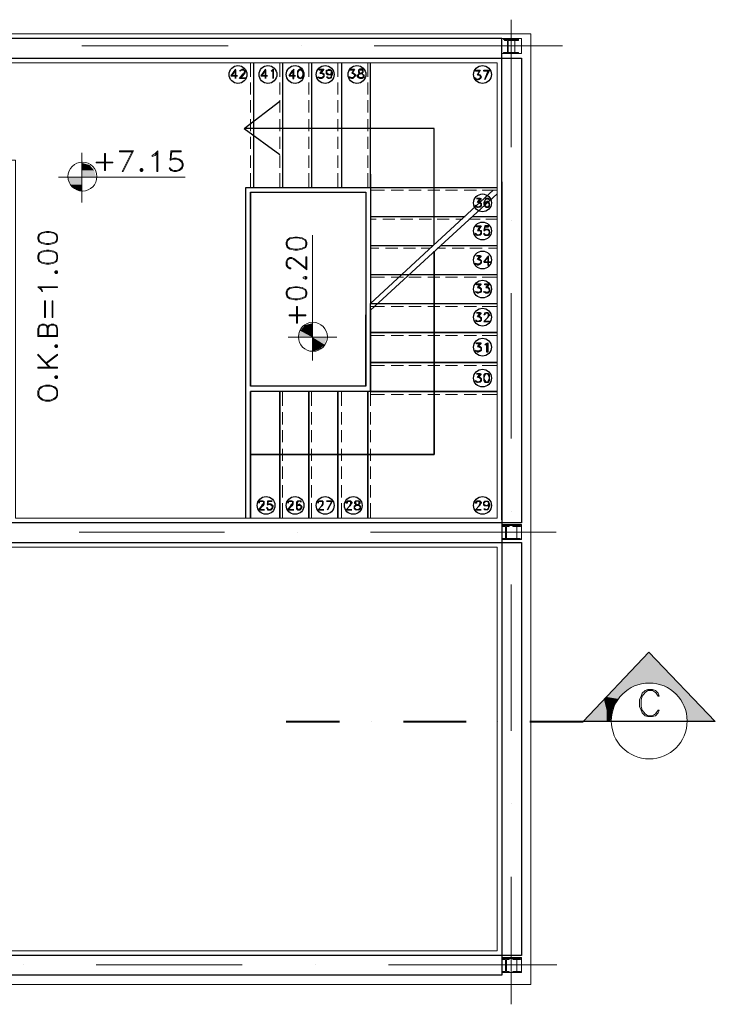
# Model space of a CAD drawing. Header units: metres. Extents: x 5.7 to 89.8, y 4 to 63.5.
# Tile 5 of 16: x 25.8 to 32.9, y 46.9 to 57.1. Entities that reach past the tile are written whole.
import ezdxf

# ---------------------------------------------------------------- set-up
doc = ezdxf.new("R2010")
doc.units = ezdxf.units.M
doc.header["$MEASUREMENT"] = 0
for name, color, linetype in [('PDF6_ax', 7, 'Continuous'), ('PDF6_column', 7, 'Continuous'), ('PDF6_furn', 7, 'Continuous'), ('PDF6_khatchin', 7, 'Continuous'), ('PDF6_Layer5', 7, 'Continuous'), ('PDF6_SECTION', 7, 'Continuous'), ('PDF6_STAIRS', 7, 'Continuous'), ('PDF6_Text Info.', 7, 'Continuous'), ('PDF6_textt', 7, 'Continuous'), ('PDF6_wall', 7, 'Continuous')]:
    doc.layers.add(name, color=color, linetype=linetype)

msp = doc.modelspace()

# ---------------------------------------------------------------- linework, layer by layer
at = {"layer": 'PDF6_ax', "lineweight": 9}
for points in [[(30.813, 57.071), (30.813, 55.761)], [(26.402, 56.802), (27.905, 56.802)], [(28.656, 56.802), (28.656, 56.802)], [(29.407, 56.802), (31.343, 56.802)], [(30.813, 55.01), (30.813, 55.01)], [(30.813, 54.259), (30.813, 52.766)], [(30.813, 52.015), (30.813, 52.015)], [(26.373, 51.803), (27.866, 51.803)], [(28.618, 51.803), (28.618, 51.803)], [(29.369, 51.803), (31.276, 51.803)], [(30.813, 51.264), (30.813, 49.761)], [(30.813, 49.01), (30.813, 49.01)], [(30.813, 48.259), (30.813, 46.949)], [(25.805, 47.353), (25.805, 47.353)], [(26.547, 47.353), (28.049, 47.353)], [(28.8, 47.353), (28.8, 47.353)], [(29.552, 47.353), (31.285, 47.353)]]:
    msp.add_lwpolyline(points, dxfattribs=at)
at = {"layer": 'PDF6_column', "lineweight": 18}
for points in [[(30.717, 56.879), (30.919, 56.879), (30.919, 56.725), (30.717, 56.725)], [(30.89, 56.869), (30.736, 56.869), (30.736, 56.879), (30.89, 56.879)], [(30.775, 56.734), (30.746, 56.734), (30.813, 56.734), (30.785, 56.734), (30.785, 56.859), (30.813, 56.859), (30.813, 56.869), (30.746, 56.869), (30.746, 56.859), (30.775, 56.859)], [(30.852, 56.734), (30.813, 56.734), (30.89, 56.734), (30.852, 56.734), (30.852, 56.859), (30.89, 56.859), (30.89, 56.869), (30.813, 56.869), (30.813, 56.859), (30.852, 56.859)], [(30.89, 56.725), (30.736, 56.725), (30.736, 56.734), (30.89, 56.734)], [(30.717, 51.88), (30.919, 51.88), (30.919, 51.726), (30.717, 51.726)], [(30.717, 51.88), (30.919, 51.88), (30.919, 51.726), (30.717, 51.726)], [(30.717, 51.88), (30.919, 51.88), (30.919, 51.726), (30.717, 51.726)], [(30.756, 51.736), (30.727, 51.736), (30.794, 51.736), (30.765, 51.736), (30.765, 51.861), (30.794, 51.861), (30.794, 51.87), (30.727, 51.87), (30.727, 51.861), (30.756, 51.861)], [(30.756, 51.736), (30.727, 51.736), (30.794, 51.736), (30.765, 51.736), (30.765, 51.861), (30.794, 51.861), (30.794, 51.87), (30.727, 51.87), (30.727, 51.861), (30.756, 51.861)], [(30.756, 51.736), (30.727, 51.736), (30.794, 51.736), (30.765, 51.736), (30.765, 51.861), (30.794, 51.861), (30.794, 51.87), (30.727, 51.87), (30.727, 51.861), (30.756, 51.861)], [(30.871, 51.736), (30.833, 51.736), (30.91, 51.736), (30.871, 51.736), (30.871, 51.861), (30.91, 51.861), (30.91, 51.87), (30.833, 51.87), (30.833, 51.861), (30.871, 51.861)], [(30.871, 51.736), (30.833, 51.736), (30.91, 51.736), (30.871, 51.736), (30.871, 51.861), (30.91, 51.861), (30.91, 51.87), (30.833, 51.87), (30.833, 51.861), (30.871, 51.861)], [(30.871, 51.736), (30.833, 51.736), (30.91, 51.736), (30.871, 51.736), (30.871, 51.861), (30.91, 51.861), (30.91, 51.87), (30.833, 51.87), (30.833, 51.861), (30.871, 51.861)], [(30.871, 51.726), (30.756, 51.726), (30.756, 51.736), (30.871, 51.736)], [(30.871, 51.726), (30.756, 51.726), (30.756, 51.736), (30.871, 51.736)], [(30.871, 51.726), (30.756, 51.726), (30.756, 51.736), (30.871, 51.736)], [(30.717, 47.43), (30.919, 47.43), (30.919, 47.276), (30.717, 47.276)], [(30.756, 47.286), (30.727, 47.286), (30.727, 47.276), (30.794, 47.276), (30.794, 47.286), (30.765, 47.286), (30.765, 47.411), (30.794, 47.411), (30.794, 47.421), (30.727, 47.421), (30.727, 47.411), (30.756, 47.411)], [(30.871, 47.286), (30.833, 47.286), (30.833, 47.276), (30.91, 47.276), (30.91, 47.286), (30.871, 47.286), (30.871, 47.411), (30.91, 47.411), (30.91, 47.421), (30.833, 47.421), (30.833, 47.411), (30.871, 47.411)]]:
    msp.add_lwpolyline(points, close=True, dxfattribs=at)
for points in [[(30.871, 51.87), (30.756, 51.87), (30.871, 51.87)], [(30.871, 51.87), (30.756, 51.87), (30.871, 51.87)], [(30.871, 51.87), (30.756, 51.87), (30.871, 51.87)], [(30.871, 47.421), (30.756, 47.421), (30.871, 47.421)], [(30.871, 47.276), (30.756, 47.276), (30.871, 47.276)]]:
    msp.add_lwpolyline(points, dxfattribs=at)
at = {"layer": 'PDF6_furn', "lineweight": 18}
for points in [[(28.666, 56.676), (28.666, 56.676)], [(28.666, 56.551), (28.666, 56.551)]]:
    msp.add_lwpolyline(points, dxfattribs=at)
at = {"layer": 'PDF6_khatchin', "lineweight": 18}
for points in [[(28.136, 56.628), (28.136, 56.484)], [(28.435, 56.628), (28.435, 56.484)], [(28.733, 56.628), (28.733, 56.484)], [(29.032, 56.628), (29.032, 56.484)], [(29.34, 56.628), (29.34, 56.484)], [(28.136, 56.426), (28.136, 56.301)], [(28.435, 56.426), (28.435, 56.301)], [(28.733, 56.426), (28.733, 56.301)], [(29.032, 56.426), (29.032, 56.301)], [(29.34, 56.426), (29.34, 56.301)], [(28.136, 56.243), (28.136, 56.118)], [(28.435, 56.243), (28.435, 56.118)], [(28.733, 56.243), (28.733, 56.118)], [(29.032, 56.243), (29.032, 56.118)], [(29.34, 56.243), (29.34, 56.118)], [(28.136, 56.05), (28.136, 55.925)], [(28.435, 56.05), (28.435, 55.925)], [(28.733, 56.05), (28.733, 55.925)], [(29.032, 56.05), (29.032, 55.925)], [(29.34, 56.05), (29.34, 55.925)], [(28.136, 55.867), (28.136, 55.742)], [(28.435, 55.867), (28.435, 55.742)], [(28.733, 55.867), (28.733, 55.742)], [(29.032, 55.867), (29.032, 55.742)], [(29.34, 55.867), (29.34, 55.742)], [(28.136, 55.675), (28.136, 55.55)], [(28.435, 55.675), (28.435, 55.55)], [(28.733, 55.675), (28.733, 55.55)], [(29.032, 55.675), (29.032, 55.55)], [(29.34, 55.675), (29.34, 55.55)], [(28.136, 55.492), (28.136, 55.347)], [(28.435, 55.492), (28.435, 55.347)], [(28.733, 55.492), (28.733, 55.347)], [(29.032, 55.492), (29.032, 55.347)], [(29.34, 55.492), (29.34, 55.347)], [(29.369, 55.318), (29.513, 55.318)], [(29.581, 55.318), (29.706, 55.318)], [(29.764, 55.318), (29.889, 55.318)], [(29.956, 55.318), (30.081, 55.318)], [(30.139, 55.318), (30.264, 55.318)], [(30.332, 55.318), (30.457, 55.318)], [(30.515, 55.318), (30.669, 55.318)], [(29.369, 55.02), (29.427, 55.02)], [(29.494, 55.02), (29.619, 55.02)], [(29.677, 55.02), (29.802, 55.02)], [(29.87, 55.02), (29.995, 55.02)], [(30.053, 55.02), (30.178, 55.02)], [(30.245, 55.02), (30.313, 55.02)], [(30.38, 55.02), (30.496, 55.02)], [(30.553, 55.02), (30.669, 55.02)], [(29.369, 54.721), (29.455, 54.721)], [(29.523, 54.721), (29.648, 54.721)], [(29.706, 54.721), (29.831, 54.721)], [(29.889, 54.721), (29.985, 54.721)], [(30.053, 54.721), (30.139, 54.721)], [(30.207, 54.721), (30.332, 54.721)], [(30.39, 54.721), (30.515, 54.721)], [(30.582, 54.721), (30.669, 54.721)], [(29.369, 54.423), (29.513, 54.423)], [(29.581, 54.423), (29.706, 54.423)], [(29.764, 54.423), (29.889, 54.423)], [(29.956, 54.423), (30.081, 54.423)], [(30.139, 54.423), (30.264, 54.423)], [(30.332, 54.423), (30.457, 54.423)], [(30.515, 54.423), (30.669, 54.423)], [(29.369, 54.124), (29.513, 54.124)], [(29.581, 54.124), (29.706, 54.124)], [(29.764, 54.124), (29.889, 54.124)], [(29.956, 54.124), (30.081, 54.124)], [(30.139, 54.124), (30.264, 54.124)], [(30.332, 54.124), (30.457, 54.124)], [(30.515, 54.124), (30.669, 54.124)]]:
    msp.add_lwpolyline(points, dxfattribs=at)
for points in [[(29.513, 53.826), (29.369, 53.826)], [(29.706, 53.826), (29.581, 53.826)], [(29.889, 53.826), (29.764, 53.826)], [(30.081, 53.826), (29.956, 53.826)], [(30.264, 53.826), (30.139, 53.826)], [(30.457, 53.826), (30.332, 53.826)], [(30.669, 53.826), (30.515, 53.826)], [(29.513, 53.517), (29.369, 53.517)], [(29.706, 53.517), (29.581, 53.517)], [(29.889, 53.517), (29.764, 53.517)], [(30.081, 53.517), (29.956, 53.517)], [(30.264, 53.517), (30.139, 53.517)], [(30.457, 53.517), (30.332, 53.517)], [(30.669, 53.517), (30.515, 53.517)], [(28.463, 53.103), (28.463, 53.248)], [(28.762, 53.103), (28.762, 53.248)], [(29.07, 53.103), (29.07, 53.248)], [(29.369, 53.103), (29.369, 53.248)], [(29.513, 53.219), (29.369, 53.219)], [(29.706, 53.219), (29.581, 53.219)], [(29.889, 53.219), (29.764, 53.219)], [(30.081, 53.219), (29.956, 53.219)], [(30.264, 53.219), (30.139, 53.219)], [(30.457, 53.219), (30.332, 53.219)], [(30.669, 53.219), (30.515, 53.219)], [(28.463, 52.911), (28.463, 53.036)], [(28.762, 52.911), (28.762, 53.036)], [(29.07, 52.911), (29.07, 53.036)], [(29.369, 52.911), (29.369, 53.036)], [(28.463, 52.728), (28.463, 52.853)], [(28.762, 52.728), (28.762, 52.853)], [(29.07, 52.728), (29.07, 52.853)], [(29.369, 52.728), (29.369, 52.853)], [(28.463, 52.535), (28.463, 52.66)], [(28.762, 52.535), (28.762, 52.66)], [(29.07, 52.535), (29.07, 52.66)], [(29.369, 52.535), (29.369, 52.66)], [(28.463, 52.352), (28.463, 52.477)], [(28.762, 52.352), (28.762, 52.477)], [(29.07, 52.352), (29.07, 52.477)], [(29.369, 52.352), (29.369, 52.477)], [(28.463, 52.159), (28.463, 52.285)], [(28.762, 52.159), (28.762, 52.285)], [(29.07, 52.159), (29.07, 52.285)], [(29.369, 52.159), (29.369, 52.285)], [(28.463, 51.947), (28.463, 52.102)], [(28.762, 51.947), (28.762, 52.102)], [(29.07, 51.947), (29.07, 52.102)], [(29.369, 51.947), (29.369, 52.102)]]:
    msp.add_lwpolyline(points, close=True, dxfattribs=at)
at = {"layer": 'PDF6_Layer5', "lineweight": 13}
for points in [[(18.216, 47.151), (18.216, 56.927), (31.016, 56.927), (31.016, 47.151)], [(30.669, 51.947), (30.669, 56.628), (18.514, 56.628), (18.514, 47.498), (30.669, 47.498), (30.669, 51.649), (25.372, 51.649), (25.372, 55.627), (25.719, 55.627), (25.719, 51.947)]]:
    msp.add_lwpolyline(points, close=True, dxfattribs=at)
at = {"layer": 'PDF6_SECTION', "lineweight": 18}
msp.add_lwpolyline([(31.555, 49.858), (32.229, 50.57)], dxfattribs=at)
at = {"layer": 'PDF6_SECTION', "lineweight": 30}
msp.add_lwpolyline([(31.555, 49.858), (32.229, 50.57), (32.913, 49.858)], close=True, dxfattribs=at)
at = {"layer": 'PDF6_SECTION', "lineweight": 18}
msp.add_lwpolyline([(32.624, 49.862, 0.999952), (31.844, 49.862, 1)], format="xyb", close=True, dxfattribs=at)
msp.add_lwpolyline([(32.335, 49.973), (32.326, 49.973), (32.306, 49.944), (32.297, 49.935), (32.268, 49.915), (32.22, 49.915), (32.191, 49.935), (32.162, 49.973), (32.152, 50.012), (32.152, 50.079), (32.162, 50.118), (32.191, 50.156), (32.22, 50.175), (32.268, 50.175), (32.297, 50.156), (32.306, 50.146), (32.326, 50.118), (32.335, 50.118), (32.326, 50.146), (32.297, 50.175), (32.268, 50.185), (32.22, 50.185), (32.191, 50.175), (32.162, 50.146), (32.152, 50.118), (32.133, 50.079), (32.133, 50.012), (32.152, 49.973), (32.162, 49.944), (32.191, 49.915), (32.22, 49.906), (32.268, 49.906), (32.297, 49.915), (32.326, 49.944)], close=True, dxfattribs=at)
at = {"layer": 'PDF6_SECTION', "lineweight": 40}
for points in [[(28.502, 49.858), (29.051, 49.858)], [(29.378, 49.858), (29.378, 49.858)], [(29.706, 49.858), (30.351, 49.858)], [(30.679, 49.858), (30.679, 49.858)], [(31.006, 49.858), (31.555, 49.858)]]:
    msp.add_lwpolyline(points, dxfattribs=at)
at = {"layer": 'PDF6_SECTION', "transparency": 33554559}
for points in [[(32.229, 50.57), (31.921, 50.252), (32.537, 50.252)], [(31.854, 50.175), (31.998, 50.175), (31.902, 50.233)], [(31.902, 50.233), (32.104, 50.233), (31.921, 50.252)], [(31.998, 50.175), (31.902, 50.233), (32.104, 50.233)], [(32.104, 50.233), (31.921, 50.252), (32.229, 50.252)], [(32.354, 50.233), (32.557, 50.233), (32.229, 50.252)], [(32.557, 50.233), (32.229, 50.252), (32.537, 50.252)], [(32.46, 50.175), (32.605, 50.175), (32.354, 50.233)], [(32.605, 50.175), (32.354, 50.233), (32.557, 50.233)], [(31.796, 50.108), (31.767, 50.089), (31.796, 50.089)], [(31.796, 50.108), (31.94, 50.108), (31.854, 50.175)], [(31.796, 50.089), (31.911, 50.089), (31.796, 50.108)], [(31.911, 50.089), (31.796, 50.108), (31.94, 50.108)], [(31.94, 50.108), (31.854, 50.175), (31.998, 50.175)], [(32.547, 50.089), (32.692, 50.089), (32.46, 50.175)], [(32.692, 50.089), (32.46, 50.175), (32.605, 50.175)], [(31.661, 49.973), (31.796, 49.973), (31.767, 50.089)], [(31.796, 49.973), (31.767, 50.089), (31.796, 50.089)], [(31.796, 49.973), (31.854, 49.973), (31.796, 50.089)], [(31.854, 49.973), (31.796, 50.089), (31.911, 50.089)], [(32.605, 49.973), (32.797, 49.973), (32.547, 50.089)], [(32.797, 49.973), (32.547, 50.089), (32.692, 50.089)], [(31.555, 49.858), (31.796, 49.858), (31.661, 49.973)], [(31.796, 49.858), (31.661, 49.973), (31.796, 49.973)], [(31.796, 49.858), (31.834, 49.858), (31.796, 49.973)], [(31.834, 49.858), (31.796, 49.973), (31.854, 49.973)], [(32.624, 49.858), (32.913, 49.858), (32.605, 49.973)], [(32.913, 49.858), (32.605, 49.973), (32.797, 49.973)]]:
    msp.add_solid(points, dxfattribs=at)
at = {"layer": 'PDF6_STAIRS', "lineweight": 25}
for points in [[(28.088, 51.947), (28.088, 55.347), (29.369, 55.347), (29.369, 56.628)], [(28.165, 56.628), (28.165, 55.347)], [(28.463, 56.628), (28.463, 55.347)], [(28.762, 56.628), (28.762, 55.347)], [(29.07, 56.628), (29.07, 55.347)], [(28.03, 56.474), (28.088, 56.474), (28.088, 56.465), (28.02, 56.465), (28.059, 56.513), (28.069, 56.522), (28.078, 56.532), (28.078, 56.542), (28.069, 56.551), (28.059, 56.551), (28.049, 56.551), (28.04, 56.551), (28.03, 56.542), (28.03, 56.551), (28.04, 56.551), (28.049, 56.561), (28.059, 56.561), (28.069, 56.551), (28.078, 56.551), (28.078, 56.542), (28.078, 56.532), (28.078, 56.522), (28.069, 56.513), (28.03, 56.465)], [(28.637, 56.551), (28.627, 56.542), (28.618, 56.522), (28.618, 56.503), (28.627, 56.484), (28.637, 56.474)], [(28.666, 56.551), (28.646, 56.551), (28.627, 56.551)], [(28.656, 56.474), (28.666, 56.484), (28.675, 56.503), (28.675, 56.522), (28.666, 56.542), (28.656, 56.551)], [(28.878, 56.551), (28.839, 56.551), (28.839, 56.561), (28.887, 56.561), (28.858, 56.522), (28.868, 56.522), (28.878, 56.522), (28.887, 56.513), (28.887, 56.503), (28.887, 56.493), (28.887, 56.484), (28.878, 56.474), (28.868, 56.465), (28.849, 56.465), (28.839, 56.474), (28.829, 56.474), (28.829, 56.484)], [(28.887, 56.493), (28.878, 56.474), (28.868, 56.474), (28.849, 56.474), (28.839, 56.474), (28.829, 56.484), (28.849, 56.474)], [(28.878, 56.561), (28.849, 56.522), (28.868, 56.522), (28.878, 56.513), (28.887, 56.503)], [(28.868, 56.522), (28.878, 56.513), (28.887, 56.503), (28.887, 56.493), (28.878, 56.484), (28.868, 56.474)], [(28.964, 56.513), (28.964, 56.503), (28.945, 56.503), (28.926, 56.503), (28.916, 56.513), (28.916, 56.532), (28.916, 56.551), (28.926, 56.551), (28.945, 56.561), (28.964, 56.551), (28.974, 56.532), (28.974, 56.503), (28.964, 56.484), (28.964, 56.474), (28.945, 56.465), (28.935, 56.465), (28.926, 56.474), (28.916, 56.484), (28.926, 56.484), (28.926, 56.474), (28.935, 56.474), (28.945, 56.474), (28.964, 56.474)], [(28.935, 56.503), (28.926, 56.513), (28.916, 56.532), (28.926, 56.551), (28.935, 56.551)], [(28.916, 56.542), (28.926, 56.551), (28.945, 56.551), (28.964, 56.551), (28.964, 56.542)], [(28.964, 56.522), (28.964, 56.513), (28.945, 56.503), (28.926, 56.513), (28.916, 56.522)], [(28.955, 56.551), (28.964, 56.551), (28.964, 56.532), (28.964, 56.503), (28.964, 56.484), (28.955, 56.474)], [(28.964, 56.532), (28.964, 56.513), (28.955, 56.503)], [(29.205, 56.561), (29.176, 56.522), (29.186, 56.522), (29.195, 56.522), (29.205, 56.513), (29.215, 56.503), (29.215, 56.493), (29.205, 56.484), (29.195, 56.474), (29.186, 56.465), (29.176, 56.465), (29.157, 56.474), (29.147, 56.484), (29.157, 56.484)], [(29.205, 56.551), (29.157, 56.551), (29.157, 56.561), (29.205, 56.561), (29.176, 56.522), (29.186, 56.522), (29.195, 56.513), (29.205, 56.503)], [(29.205, 56.493), (29.195, 56.474), (29.186, 56.474), (29.176, 56.474), (29.157, 56.474), (29.157, 56.484), (29.166, 56.474)], [(29.186, 56.522), (29.205, 56.513), (29.205, 56.503), (29.205, 56.493), (29.205, 56.484), (29.186, 56.474)], [(29.253, 56.551), (29.244, 56.551), (29.244, 56.542), (29.253, 56.532), (29.263, 56.522), (29.282, 56.522), (29.282, 56.513), (29.292, 56.503), (29.301, 56.503), (29.301, 56.484), (29.292, 56.474), (29.282, 56.465), (29.263, 56.465), (29.244, 56.474), (29.234, 56.484), (29.234, 56.503), (29.244, 56.503), (29.253, 56.513), (29.263, 56.522), (29.282, 56.522), (29.282, 56.532), (29.292, 56.542), (29.292, 56.551), (29.282, 56.551), (29.292, 56.551)], [(29.282, 56.551), (29.263, 56.551), (29.244, 56.551)], [(29.244, 56.484), (29.253, 56.474)], [(29.282, 56.474), (29.292, 56.484)], [(30.467, 56.513), (30.476, 56.513), (30.486, 56.503), (30.496, 56.503), (30.505, 56.484), (30.496, 56.465), (30.486, 56.455), (30.476, 56.455), (30.467, 56.455), (30.447, 56.455), (30.447, 56.465), (30.438, 56.474), (30.447, 56.474), (30.447, 56.465), (30.467, 56.455), (30.476, 56.455), (30.486, 56.465), (30.496, 56.474)], [(30.496, 56.542), (30.447, 56.542), (30.447, 56.551), (30.496, 56.551), (30.467, 56.503), (30.496, 56.551)], [(30.467, 56.503), (30.476, 56.503), (30.486, 56.503), (30.496, 56.493)], [(30.486, 56.503), (30.496, 56.503), (30.496, 56.484), (30.496, 56.465), (30.486, 56.455)], [(30.582, 56.542), (30.534, 56.542), (30.534, 56.551), (30.592, 56.551), (30.544, 56.455), (30.582, 56.551)], [(28.627, 56.474), (28.646, 56.474), (28.666, 56.474)], [(30.457, 56.455), (30.447, 56.465)], [(28.069, 55.954), (28.435, 56.233)], [(30.024, 54.76), (30.024, 55.954), (28.069, 55.954), (28.435, 55.684)], [(29.369, 55.482), (29.369, 55.02), (29.369, 54.153), (30.669, 54.153)], [(29.321, 53.305), (28.136, 53.305), (28.136, 55.299), (29.321, 55.299), (29.321, 55.02), (29.321, 54.037), (29.321, 53.305), (29.321, 54.037)], [(28.136, 55.299), (28.136, 53.305)], [(29.369, 55.347), (30.669, 55.347)], [(30.476, 55.203), (30.496, 55.193), (30.505, 55.184), (30.505, 55.174), (30.505, 55.164), (30.505, 55.155), (30.496, 55.145), (30.476, 55.145), (30.467, 55.145), (30.457, 55.145), (30.447, 55.155), (30.447, 55.164), (30.457, 55.155), (30.467, 55.145), (30.476, 55.145), (30.496, 55.155), (30.505, 55.164)], [(30.505, 55.174), (30.496, 55.193), (30.476, 55.193), (30.467, 55.193), (30.496, 55.232), (30.457, 55.232), (30.505, 55.232), (30.476, 55.193)], [(30.486, 55.193), (30.496, 55.184), (30.505, 55.174), (30.505, 55.164), (30.496, 55.155), (30.486, 55.145)], [(30.582, 55.232), (30.582, 55.222), (30.592, 55.222), (30.582, 55.232), (30.573, 55.232), (30.563, 55.232), (30.553, 55.232), (30.544, 55.212), (30.534, 55.193), (30.534, 55.174), (30.544, 55.155), (30.553, 55.145), (30.563, 55.145), (30.573, 55.145), (30.582, 55.145), (30.592, 55.155), (30.592, 55.164), (30.592, 55.174), (30.592, 55.184), (30.582, 55.193), (30.573, 55.203), (30.563, 55.203), (30.553, 55.193), (30.544, 55.184)], [(30.553, 55.232), (30.544, 55.212), (30.544, 55.193), (30.544, 55.174), (30.544, 55.155), (30.563, 55.145)], [(30.592, 55.174), (30.582, 55.193), (30.573, 55.193), (30.563, 55.193), (30.553, 55.193), (30.544, 55.174), (30.544, 55.184), (30.563, 55.193)], [(30.582, 55.222), (30.573, 55.232), (30.563, 55.232), (30.553, 55.222)], [(30.573, 55.145), (30.582, 55.155), (30.592, 55.164), (30.592, 55.174), (30.582, 55.184), (30.573, 55.193)], [(30.467, 55.145), (30.447, 55.155)], [(30.544, 55.164), (30.553, 55.155), (30.563, 55.145), (30.573, 55.145), (30.582, 55.155), (30.592, 55.164)], [(29.369, 55.049), (30.341, 55.049)], [(30.419, 55.049), (30.669, 55.049)], [(30.476, 54.914), (30.496, 54.904), (30.505, 54.904), (30.505, 54.885), (30.505, 54.866), (30.496, 54.856), (30.476, 54.856), (30.467, 54.856), (30.457, 54.856), (30.447, 54.866), (30.447, 54.875), (30.457, 54.866), (30.467, 54.856), (30.476, 54.856), (30.496, 54.866), (30.505, 54.875)], [(30.467, 54.856), (30.447, 54.866)], [(30.496, 54.943), (30.457, 54.943), (30.457, 54.952), (30.505, 54.952), (30.476, 54.904)], [(30.496, 54.952), (30.467, 54.904), (30.476, 54.904), (30.496, 54.904), (30.505, 54.895)], [(30.486, 54.904), (30.496, 54.904), (30.505, 54.885), (30.496, 54.866), (30.486, 54.856)], [(30.592, 54.875), (30.582, 54.866), (30.573, 54.856), (30.553, 54.856), (30.544, 54.866), (30.534, 54.875), (30.534, 54.866), (30.544, 54.856), (30.553, 54.856), (30.573, 54.856), (30.582, 54.856), (30.592, 54.866), (30.592, 54.885), (30.592, 54.895), (30.592, 54.904), (30.582, 54.914), (30.573, 54.914), (30.553, 54.914), (30.544, 54.914), (30.544, 54.943), (30.582, 54.943), (30.582, 54.952), (30.544, 54.952), (30.534, 54.904), (30.544, 54.904), (30.553, 54.914), (30.573, 54.914), (30.582, 54.904), (30.592, 54.895)], [(30.553, 54.856), (30.534, 54.866)], [(30.573, 54.914), (30.582, 54.904), (30.592, 54.895), (30.592, 54.885), (30.582, 54.866), (30.573, 54.856)], [(29.369, 54.75), (30.014, 54.75)], [(30.091, 54.75), (30.669, 54.75)], [(30.505, 54.586), (30.496, 54.596), (30.476, 54.606), (30.467, 54.606), (30.496, 54.644), (30.457, 54.644), (30.505, 54.644), (30.476, 54.606), (30.496, 54.606), (30.505, 54.596), (30.505, 54.586), (30.505, 54.577), (30.505, 54.567), (30.496, 54.558), (30.476, 54.548), (30.467, 54.548), (30.457, 54.558), (30.447, 54.558), (30.447, 54.567)], [(30.505, 54.577), (30.496, 54.558), (30.476, 54.558), (30.467, 54.558), (30.457, 54.558), (30.447, 54.567), (30.467, 54.558)], [(30.486, 54.606), (30.496, 54.596), (30.505, 54.586), (30.505, 54.577), (30.496, 54.567), (30.486, 54.558)], [(29.369, 54.452), (30.669, 54.452)], [(30.496, 54.346), (30.457, 54.346), (30.457, 54.355), (30.505, 54.355), (30.476, 54.317), (30.496, 54.317), (30.505, 54.307), (30.505, 54.288), (30.505, 54.269), (30.496, 54.269), (30.476, 54.259), (30.467, 54.259), (30.457, 54.269), (30.447, 54.269), (30.447, 54.278), (30.457, 54.269), (30.467, 54.269), (30.476, 54.269), (30.496, 54.269), (30.505, 54.278)], [(30.467, 54.269), (30.447, 54.269)], [(30.496, 54.355), (30.467, 54.317), (30.476, 54.317), (30.496, 54.307), (30.505, 54.297)], [(30.486, 54.317), (30.496, 54.307), (30.505, 54.288), (30.496, 54.269), (30.486, 54.269)], [(30.582, 54.346), (30.544, 54.346), (30.544, 54.355), (30.592, 54.355), (30.563, 54.317), (30.573, 54.317), (30.582, 54.317), (30.592, 54.307), (30.592, 54.288), (30.592, 54.269), (30.582, 54.269), (30.573, 54.259), (30.553, 54.259), (30.544, 54.269), (30.534, 54.269), (30.534, 54.278), (30.544, 54.269), (30.553, 54.269), (30.573, 54.269), (30.582, 54.269), (30.592, 54.278)], [(30.553, 54.269), (30.534, 54.269)], [(30.582, 54.355), (30.553, 54.317), (30.573, 54.317), (30.582, 54.307), (30.592, 54.297)], [(30.573, 54.317), (30.582, 54.307), (30.592, 54.288), (30.582, 54.269), (30.573, 54.269)], [(29.369, 54.086), (29.369, 53.248), (30.669, 53.248), (29.369, 53.248), (29.369, 54.153)], [(30.505, 53.999), (30.496, 54.018), (30.476, 54.018), (30.467, 54.018), (30.496, 54.057), (30.457, 54.057), (30.505, 54.057), (30.476, 54.018)], [(30.476, 54.028), (30.496, 54.018), (30.505, 54.009), (30.505, 53.999), (30.505, 53.989), (30.505, 53.98), (30.496, 53.97), (30.476, 53.97), (30.467, 53.97), (30.457, 53.97), (30.447, 53.98)], [(30.505, 53.989), (30.496, 53.98), (30.476, 53.97), (30.467, 53.97), (30.457, 53.98), (30.447, 53.98), (30.467, 53.97)], [(30.486, 54.018), (30.496, 54.009), (30.505, 53.999), (30.505, 53.989), (30.496, 53.98), (30.486, 53.97)], [(30.496, 53.739), (30.457, 53.739), (30.457, 53.749), (30.505, 53.749), (30.476, 53.71), (30.496, 53.71), (30.505, 53.7), (30.505, 53.691), (30.505, 53.681), (30.505, 53.671), (30.496, 53.662), (30.476, 53.652), (30.467, 53.652), (30.457, 53.662), (30.447, 53.662), (30.447, 53.671)], [(30.505, 53.681), (30.496, 53.662), (30.476, 53.662), (30.467, 53.662), (30.457, 53.662), (30.447, 53.671), (30.467, 53.662)], [(30.496, 53.749), (30.467, 53.71), (30.476, 53.71), (30.496, 53.7), (30.505, 53.691)], [(30.486, 53.71), (30.496, 53.7), (30.505, 53.691), (30.505, 53.681), (30.496, 53.671), (30.486, 53.662)], [(30.476, 53.402), (30.496, 53.392), (30.505, 53.383), (30.505, 53.373), (30.505, 53.354), (30.496, 53.344), (30.476, 53.344), (30.467, 53.344), (30.457, 53.344), (30.447, 53.354), (30.447, 53.363), (30.457, 53.354), (30.467, 53.344), (30.476, 53.344), (30.496, 53.354), (30.505, 53.363)], [(30.467, 53.344), (30.447, 53.354)], [(30.505, 53.383), (30.496, 53.392), (30.476, 53.392), (30.467, 53.392), (30.496, 53.431), (30.457, 53.431), (30.505, 53.431), (30.476, 53.392)], [(30.486, 53.392), (30.496, 53.383), (30.505, 53.373), (30.496, 53.354), (30.486, 53.344)], [(30.553, 53.431), (30.544, 53.421), (30.534, 53.392), (30.534, 53.383), (30.544, 53.363), (30.553, 53.344)], [(30.573, 53.431), (30.563, 53.431), (30.544, 53.431)], [(30.544, 53.354), (30.563, 53.344), (30.573, 53.344), (30.582, 53.354)], [(30.573, 53.344), (30.582, 53.363), (30.592, 53.383), (30.592, 53.392), (30.582, 53.421), (30.573, 53.431), (30.582, 53.431)], [(29.369, 53.248), (28.136, 53.248), (28.136, 51.947), (28.136, 53.248)], [(28.357, 52.053), (28.348, 52.044), (28.338, 52.034), (28.329, 52.034), (28.309, 52.044), (28.309, 52.053), (28.3, 52.053), (28.309, 52.044), (28.309, 52.034), (28.329, 52.034), (28.338, 52.034), (28.348, 52.034), (28.357, 52.044), (28.367, 52.063), (28.367, 52.073), (28.357, 52.082), (28.348, 52.092), (28.338, 52.092), (28.329, 52.092), (28.309, 52.092), (28.319, 52.121), (28.357, 52.121), (28.309, 52.121), (28.309, 52.082), (28.319, 52.092), (28.338, 52.092), (28.348, 52.082), (28.357, 52.073)], [(28.319, 52.034), (28.309, 52.044)], [(28.338, 52.092), (28.357, 52.082), (28.357, 52.073), (28.357, 52.063), (28.357, 52.044), (28.338, 52.034)], [(28.646, 52.121), (28.656, 52.111), (28.656, 52.121), (28.646, 52.121), (28.637, 52.121), (28.618, 52.121), (28.608, 52.111), (28.608, 52.082), (28.608, 52.063), (28.608, 52.044), (28.618, 52.034), (28.637, 52.034), (28.646, 52.034), (28.656, 52.044), (28.666, 52.063), (28.656, 52.073), (28.646, 52.082), (28.637, 52.092), (28.618, 52.082), (28.608, 52.073), (28.618, 52.082), (28.637, 52.082), (28.646, 52.082)], [(28.627, 52.121), (28.618, 52.111), (28.608, 52.082), (28.608, 52.063), (28.618, 52.044), (28.627, 52.034)], [(28.627, 52.082), (28.618, 52.073), (28.608, 52.063)], [(28.608, 52.053), (28.618, 52.044), (28.637, 52.034), (28.646, 52.044), (28.656, 52.053)], [(28.656, 52.121), (28.646, 52.121), (28.637, 52.121), (28.618, 52.121)], [(28.646, 52.034), (28.656, 52.044), (28.656, 52.063), (28.656, 52.073), (28.646, 52.082), (28.656, 52.073)], [(29.205, 52.044), (29.224, 52.034)], [(29.244, 52.034), (29.263, 52.044)], [(30.582, 52.082), (30.573, 52.073), (30.563, 52.073), (30.544, 52.073), (30.534, 52.082), (30.534, 52.092), (30.534, 52.102), (30.534, 52.111), (30.544, 52.121), (30.563, 52.121), (30.573, 52.121), (30.582, 52.111), (30.592, 52.092), (30.592, 52.073), (30.582, 52.053), (30.573, 52.034), (30.563, 52.034), (30.553, 52.034), (30.544, 52.034), (30.534, 52.044), (30.544, 52.044), (30.544, 52.034)], [(30.553, 52.073), (30.544, 52.082), (30.534, 52.092), (30.534, 52.102), (30.544, 52.111), (30.553, 52.121)], [(30.534, 52.102), (30.544, 52.121), (30.563, 52.121), (30.573, 52.121), (30.582, 52.102)], [(30.573, 52.073), (30.563, 52.073), (30.544, 52.073), (30.534, 52.092)], [(30.573, 52.044), (30.563, 52.034), (30.553, 52.034), (30.544, 52.044)], [(30.573, 52.121), (30.582, 52.111), (30.582, 52.092), (30.582, 52.073), (30.582, 52.053), (30.573, 52.034)], [(30.669, 51.899), (27.221, 51.899)]]:
    msp.add_lwpolyline(points, dxfattribs=at)
for points in [[(28.001, 56.493), (27.943, 56.493), (27.982, 56.551), (27.982, 56.465), (27.982, 56.561), (27.934, 56.493)], [(28.309, 56.493), (28.252, 56.493), (28.29, 56.551), (28.29, 56.465), (28.29, 56.561), (28.242, 56.493)], [(28.367, 56.465), (28.367, 56.551), (28.357, 56.542), (28.348, 56.542), (28.357, 56.551), (28.367, 56.561)], [(28.598, 56.493), (28.531, 56.493), (28.569, 56.551), (28.569, 56.465), (28.579, 56.465), (28.579, 56.561), (28.531, 56.493)], [(28.646, 56.561), (28.627, 56.551), (28.618, 56.542), (28.618, 56.522), (28.618, 56.503), (28.618, 56.484), (28.627, 56.474), (28.646, 56.465), (28.666, 56.474), (28.675, 56.484), (28.675, 56.503), (28.675, 56.522), (28.675, 56.542), (28.666, 56.551)], [(29.263, 56.561), (29.244, 56.551), (29.244, 56.542), (29.244, 56.532), (29.253, 56.522), (29.263, 56.522), (29.282, 56.513), (29.292, 56.503), (29.292, 56.484), (29.292, 56.474), (29.282, 56.474), (29.263, 56.474), (29.244, 56.474), (29.244, 56.484), (29.244, 56.503), (29.253, 56.513), (29.263, 56.513), (29.282, 56.522), (29.292, 56.532), (29.292, 56.542), (29.292, 56.551), (29.282, 56.561)], [(30.024, 52.602), (28.136, 52.602), (30.024, 52.602), (30.024, 54.692)], [(30.602, 54.577), (30.534, 54.577), (30.573, 54.635), (30.573, 54.548), (30.582, 54.548), (30.582, 54.644), (30.534, 54.577)], [(30.534, 53.97), (30.592, 53.97), (30.534, 53.97), (30.573, 54.009), (30.582, 54.028), (30.582, 54.037), (30.582, 54.047), (30.573, 54.057), (30.553, 54.057), (30.544, 54.047), (30.544, 54.037), (30.534, 54.037), (30.544, 54.047), (30.544, 54.057), (30.553, 54.057), (30.573, 54.057), (30.582, 54.057), (30.582, 54.047), (30.592, 54.037), (30.592, 54.028), (30.582, 54.028), (30.573, 54.009)], [(30.669, 53.854), (29.369, 53.854)], [(30.573, 53.652), (30.563, 53.652), (30.563, 53.739), (30.553, 53.729), (30.544, 53.729), (30.553, 53.739), (30.573, 53.749)], [(30.669, 53.546), (29.369, 53.546)], [(30.563, 53.431), (30.544, 53.431), (30.534, 53.421), (30.534, 53.392), (30.534, 53.383), (30.534, 53.363), (30.544, 53.344), (30.563, 53.344), (30.573, 53.344), (30.582, 53.344), (30.592, 53.363), (30.592, 53.383), (30.592, 53.392), (30.592, 53.421), (30.582, 53.431), (30.573, 53.431)], [(28.136, 51.947), (28.136, 53.248)], [(28.435, 51.947), (28.435, 53.248)], [(28.733, 51.947), (28.733, 53.248)], [(29.032, 51.947), (29.032, 53.248)], [(29.34, 51.947), (29.34, 53.248)], [(28.213, 52.034), (28.252, 52.073), (28.261, 52.092), (28.271, 52.102), (28.271, 52.111), (28.261, 52.121), (28.252, 52.121), (28.232, 52.121), (28.223, 52.121), (28.223, 52.111), (28.223, 52.102), (28.223, 52.111), (28.223, 52.121), (28.232, 52.121), (28.252, 52.121), (28.261, 52.121), (28.271, 52.121), (28.271, 52.111), (28.271, 52.102), (28.271, 52.092), (28.261, 52.073), (28.223, 52.034), (28.28, 52.034)], [(28.512, 52.034), (28.55, 52.073), (28.56, 52.092), (28.569, 52.102), (28.569, 52.111), (28.56, 52.121), (28.55, 52.121), (28.54, 52.121), (28.531, 52.121), (28.521, 52.111), (28.521, 52.102), (28.521, 52.111), (28.521, 52.121), (28.531, 52.121), (28.54, 52.121), (28.55, 52.121), (28.56, 52.121), (28.569, 52.121), (28.569, 52.111), (28.569, 52.102), (28.569, 52.092), (28.56, 52.073), (28.521, 52.034), (28.579, 52.034)], [(28.829, 52.034), (28.887, 52.034), (28.829, 52.034), (28.868, 52.073), (28.878, 52.092), (28.878, 52.102), (28.878, 52.111), (28.878, 52.121), (28.868, 52.121), (28.849, 52.121), (28.839, 52.121), (28.829, 52.111), (28.829, 52.102), (28.829, 52.111), (28.829, 52.121), (28.839, 52.121), (28.849, 52.121), (28.868, 52.121), (28.878, 52.121), (28.878, 52.111), (28.878, 52.102), (28.878, 52.092), (28.868, 52.073)], [(28.926, 52.034), (28.974, 52.121), (28.916, 52.121), (28.974, 52.121)], [(29.118, 52.034), (29.176, 52.034), (29.118, 52.034), (29.157, 52.073), (29.166, 52.092), (29.166, 52.102), (29.166, 52.111), (29.166, 52.121), (29.157, 52.121), (29.138, 52.121), (29.128, 52.121), (29.128, 52.111), (29.128, 52.102), (29.118, 52.102), (29.118, 52.111), (29.128, 52.121), (29.138, 52.121), (29.157, 52.121), (29.166, 52.121), (29.176, 52.111), (29.176, 52.102), (29.166, 52.092), (29.157, 52.073)], [(29.224, 52.121), (29.215, 52.121), (29.205, 52.111), (29.205, 52.102), (29.215, 52.092), (29.224, 52.082), (29.244, 52.082), (29.253, 52.073), (29.263, 52.063), (29.263, 52.053), (29.253, 52.044), (29.244, 52.034), (29.224, 52.034), (29.215, 52.044), (29.205, 52.053), (29.205, 52.063), (29.215, 52.073), (29.224, 52.082), (29.244, 52.082), (29.253, 52.092), (29.263, 52.102), (29.263, 52.111), (29.253, 52.121), (29.244, 52.121)], [(29.215, 52.121), (29.215, 52.111), (29.215, 52.102), (29.215, 52.092), (29.224, 52.092), (29.244, 52.082), (29.253, 52.082), (29.263, 52.073), (29.263, 52.063), (29.263, 52.053), (29.263, 52.044), (29.253, 52.034), (29.244, 52.034), (29.224, 52.034), (29.215, 52.034), (29.205, 52.044), (29.205, 52.053), (29.205, 52.063), (29.205, 52.073), (29.215, 52.082), (29.224, 52.082), (29.244, 52.092), (29.253, 52.092), (29.253, 52.102), (29.253, 52.111), (29.253, 52.121), (29.244, 52.121), (29.224, 52.121)], [(30.447, 52.034), (30.505, 52.034), (30.447, 52.034), (30.486, 52.073), (30.496, 52.092), (30.496, 52.102), (30.496, 52.111), (30.496, 52.121), (30.486, 52.121), (30.467, 52.121), (30.457, 52.121), (30.457, 52.111), (30.457, 52.102), (30.447, 52.102), (30.447, 52.111), (30.457, 52.121), (30.467, 52.121), (30.486, 52.121), (30.496, 52.121), (30.505, 52.111), (30.505, 52.102), (30.496, 52.092), (30.486, 52.073)], [(30.582, 52.092), (30.582, 52.082), (30.573, 52.073)]]:
    msp.add_lwpolyline(points, close=True, dxfattribs=at)
for centre in [(28.006, 56.508), (28.314, 56.508), (28.593, 56.508), (28.902, 56.508), (29.229, 56.508), (30.52, 56.508), (30.52, 55.188), (30.52, 54.899), (30.52, 54.899), (30.52, 54.601), (30.52, 54.302), (30.52, 54.013), (30.52, 53.705), (30.52, 53.387), (28.295, 52.078), (28.593, 52.078), (28.902, 52.078), (29.191, 52.078), (30.52, 52.078)]:
    msp.add_circle(centre, 0.0915, dxfattribs=at)
at = {"layer": 'PDF6_Text Info.', "lineweight": 9}
for points in [[(30.63, 55.318), (30.014, 54.75), (29.369, 54.153)], [(30.669, 55.28), (30.091, 54.75), (29.369, 54.086)]]:
    msp.add_lwpolyline(points, dxfattribs=at)
at = {"layer": 'PDF6_textt', "lineweight": 20}
for points in [[(26.402, 55.704), (26.402, 55.193)], [(26.922, 55.713), (26.788, 55.713), (26.788, 55.723), (26.932, 55.723), (26.826, 55.511), (26.816, 55.511), (26.922, 55.723)], [(27.433, 55.559), (27.404, 55.53), (27.375, 55.521), (27.346, 55.521), (27.317, 55.53), (27.308, 55.55), (27.298, 55.55), (27.308, 55.53), (27.317, 55.521), (27.346, 55.511), (27.375, 55.511), (27.404, 55.521), (27.433, 55.54), (27.442, 55.569), (27.442, 55.588), (27.433, 55.617), (27.404, 55.636), (27.375, 55.646), (27.346, 55.646), (27.317, 55.636), (27.327, 55.713), (27.423, 55.713), (27.423, 55.723), (27.317, 55.723), (27.308, 55.627), (27.317, 55.627), (27.337, 55.636), (27.375, 55.636), (27.404, 55.627), (27.433, 55.598)], [(27.385, 55.636), (27.423, 55.617), (27.433, 55.588), (27.433, 55.569), (27.423, 55.54), (27.385, 55.521)], [(27.337, 55.521), (27.308, 55.54)], [(27.462, 55.453), (26.162, 55.453)], [(26.142, 54.856), (26.113, 54.875), (26.065, 54.885), (26.036, 54.885), (25.988, 54.875), (25.959, 54.856)], [(25.969, 54.866), (25.959, 54.837), (25.959, 54.818), (25.969, 54.789)], [(26.133, 54.789), (26.142, 54.818), (26.142, 54.837), (26.133, 54.866)], [(25.959, 54.798), (25.988, 54.779), (26.036, 54.769), (26.065, 54.769), (26.113, 54.779), (26.142, 54.798)], [(28.704, 54.798), (28.666, 54.818), (28.618, 54.827), (28.589, 54.827), (28.54, 54.818), (28.512, 54.798)], [(28.521, 54.808), (28.512, 54.779), (28.512, 54.76), (28.521, 54.731)], [(28.695, 54.731), (28.704, 54.76), (28.704, 54.779), (28.695, 54.808)], [(28.772, 54.856), (28.772, 53.566)], [(26.142, 54.663), (26.113, 54.683), (26.065, 54.692), (26.036, 54.692), (25.988, 54.683), (25.959, 54.663)], [(25.969, 54.673), (25.959, 54.644), (25.959, 54.615), (25.969, 54.586)], [(26.133, 54.586), (26.142, 54.615), (26.142, 54.644), (26.133, 54.673)], [(28.512, 54.741), (28.54, 54.721), (28.589, 54.712), (28.618, 54.712), (28.666, 54.721), (28.704, 54.741)], [(25.959, 54.596), (25.988, 54.577), (26.036, 54.567), (26.065, 54.567), (26.113, 54.577), (26.142, 54.596)], [(28.704, 54.509), (28.704, 54.635), (28.714, 54.635), (28.714, 54.5), (28.608, 54.586), (28.579, 54.606), (28.56, 54.615), (28.54, 54.615), (28.521, 54.606), (28.512, 54.586), (28.512, 54.548), (28.521, 54.529), (28.54, 54.519), (28.55, 54.519), (28.55, 54.509), (28.54, 54.509), (28.521, 54.519), (28.512, 54.529), (28.502, 54.548), (28.502, 54.586), (28.512, 54.606), (28.521, 54.615), (28.54, 54.625), (28.56, 54.625), (28.579, 54.615), (28.608, 54.596), (28.714, 54.509)], [(28.704, 54.288), (28.666, 54.307), (28.618, 54.317), (28.589, 54.317), (28.54, 54.307), (28.512, 54.288)], [(28.521, 54.297), (28.512, 54.269), (28.512, 54.249), (28.521, 54.22)], [(28.695, 54.22), (28.704, 54.249), (28.704, 54.269), (28.695, 54.297)], [(28.512, 54.23), (28.54, 54.211), (28.589, 54.201), (28.618, 54.201), (28.666, 54.211), (28.704, 54.23)], [(26.056, 53.893), (26.046, 53.922), (26.036, 53.932), (26.017, 53.941), (25.988, 53.941), (25.969, 53.932), (25.959, 53.922), (25.95, 53.893), (25.95, 53.816), (26.152, 53.816), (26.152, 53.893), (26.142, 53.922), (26.133, 53.932), (26.113, 53.941), (26.085, 53.941), (26.065, 53.932), (26.056, 53.922), (26.046, 53.893)], [(26.046, 53.826), (26.046, 53.893), (26.036, 53.922), (26.017, 53.932), (25.988, 53.932), (25.969, 53.922), (25.959, 53.893), (25.959, 53.826), (26.142, 53.826), (26.142, 53.893), (26.133, 53.922), (26.113, 53.932), (26.085, 53.932), (26.065, 53.922), (26.056, 53.893), (26.056, 53.826)], [(28.521, 53.806), (29.022, 53.806)], [(26.075, 53.498), (25.95, 53.633), (25.95, 53.623), (26.065, 53.498)], [(26.036, 53.537), (26.152, 53.623), (26.152, 53.633), (26.036, 53.546)]]:
    msp.add_lwpolyline(points, dxfattribs=at)
for points in [[(26.643, 55.521), (26.643, 55.694), (26.633, 55.694), (26.633, 55.521)], [(27.182, 55.511), (27.173, 55.511), (27.173, 55.704), (27.154, 55.675), (27.125, 55.665), (27.125, 55.675), (27.154, 55.694), (27.182, 55.723)], [(26.72, 55.598), (26.547, 55.598), (26.547, 55.607), (26.72, 55.607)], [(27.009, 55.54), (26.999, 55.53), (26.999, 55.521), (27.009, 55.511), (27.019, 55.511), (27.028, 55.521), (27.028, 55.53), (27.019, 55.54)], [(27.009, 55.53), (27.009, 55.521), (27.019, 55.521), (27.019, 55.53)], [(25.95, 54.818), (25.959, 54.789), (25.988, 54.769), (26.036, 54.76), (26.065, 54.76), (26.113, 54.769), (26.142, 54.789), (26.152, 54.818), (26.152, 54.837), (26.142, 54.866), (26.113, 54.885), (26.065, 54.895), (26.036, 54.895), (25.988, 54.885), (25.959, 54.866), (25.95, 54.837)], [(28.502, 54.76), (28.512, 54.731), (28.54, 54.712), (28.589, 54.702), (28.618, 54.702), (28.666, 54.712), (28.704, 54.731), (28.714, 54.76), (28.714, 54.779), (28.704, 54.808), (28.666, 54.827), (28.618, 54.837), (28.589, 54.837), (28.54, 54.827), (28.512, 54.808), (28.502, 54.779)], [(25.95, 54.615), (25.959, 54.586), (25.988, 54.567), (26.036, 54.558), (26.065, 54.558), (26.113, 54.567), (26.142, 54.586), (26.152, 54.615), (26.152, 54.644), (26.142, 54.673), (26.113, 54.692), (26.065, 54.702), (26.036, 54.702), (25.988, 54.692), (25.959, 54.673), (25.95, 54.644)], [(26.123, 54.471), (26.133, 54.461), (26.142, 54.461), (26.152, 54.471), (26.152, 54.48), (26.142, 54.49), (26.133, 54.49), (26.123, 54.48)], [(26.133, 54.471), (26.142, 54.471), (26.142, 54.48), (26.133, 54.48)], [(28.675, 54.413), (28.695, 54.403), (28.704, 54.403), (28.714, 54.413), (28.714, 54.423), (28.704, 54.432), (28.695, 54.432), (28.675, 54.423)], [(28.695, 54.413), (28.704, 54.413), (28.704, 54.423), (28.695, 54.423)], [(26.152, 54.326), (26.152, 54.317), (25.969, 54.317), (25.988, 54.297), (25.998, 54.278), (25.988, 54.278), (25.979, 54.297), (25.95, 54.326)], [(28.502, 54.249), (28.512, 54.22), (28.54, 54.201), (28.589, 54.192), (28.618, 54.192), (28.666, 54.201), (28.704, 54.22), (28.714, 54.249), (28.714, 54.269), (28.704, 54.297), (28.666, 54.317), (28.618, 54.326), (28.589, 54.326), (28.54, 54.317), (28.512, 54.297), (28.502, 54.269)], [(26.027, 54.182), (26.027, 54.009), (26.017, 54.009), (26.017, 54.182)], [(26.104, 54.182), (26.104, 54.009), (26.094, 54.009), (26.094, 54.182)], [(28.618, 54.124), (28.618, 53.951), (28.608, 53.951), (28.608, 54.124)], [(28.704, 54.037), (28.531, 54.037), (28.531, 54.028), (28.704, 54.028)], [(26.123, 53.71), (26.133, 53.7), (26.142, 53.7), (26.152, 53.71), (26.152, 53.72), (26.142, 53.729), (26.133, 53.729), (26.123, 53.72)], [(26.133, 53.71), (26.142, 53.71), (26.142, 53.72), (26.133, 53.72)], [(26.152, 53.498), (25.95, 53.498), (25.95, 53.488), (26.152, 53.488)], [(26.123, 53.392), (26.133, 53.383), (26.142, 53.383), (26.152, 53.392), (26.152, 53.402), (26.142, 53.411), (26.133, 53.411), (26.123, 53.402)], [(26.133, 53.392), (26.142, 53.392), (26.142, 53.402), (26.133, 53.402)], [(25.95, 53.209), (25.959, 53.19), (25.979, 53.171), (25.998, 53.161), (26.027, 53.151), (26.075, 53.151), (26.104, 53.161), (26.123, 53.171), (26.142, 53.19), (26.152, 53.209), (26.152, 53.257), (26.142, 53.277), (26.123, 53.296), (26.104, 53.305), (26.075, 53.315), (26.027, 53.315), (25.998, 53.305), (25.979, 53.296), (25.959, 53.277), (25.95, 53.257)], [(25.959, 53.219), (25.969, 53.19), (25.998, 53.171), (26.027, 53.161), (26.075, 53.161), (26.104, 53.171), (26.133, 53.19), (26.142, 53.219), (26.142, 53.248), (26.133, 53.277), (26.104, 53.296), (26.075, 53.305), (26.027, 53.305), (25.998, 53.296), (25.969, 53.277), (25.959, 53.248)]]:
    msp.add_lwpolyline(points, close=True, dxfattribs=at)
for centre in [(26.407, 55.458), (28.776, 53.811)]:
    msp.add_circle(centre, 0.149, dxfattribs=at)
at = {"layer": 'PDF6_textt', "transparency": 33554559}
for points in [[(26.402, 55.598), (26.402, 55.578), (26.479, 55.578)], [(26.402, 55.521), (26.528, 55.521), (26.402, 55.578)], [(26.528, 55.521), (26.402, 55.578), (26.479, 55.578)], [(26.402, 55.453), (26.547, 55.453), (26.402, 55.521)], [(26.547, 55.453), (26.402, 55.521), (26.528, 55.521)], [(26.277, 55.376), (26.402, 55.376), (26.258, 55.453)], [(26.402, 55.376), (26.258, 55.453), (26.402, 55.453)], [(26.277, 55.376), (26.335, 55.328), (26.402, 55.328)], [(26.277, 55.376), (26.402, 55.376), (26.402, 55.328)], [(26.335, 55.328), (26.402, 55.328), (26.402, 55.309)], [(28.627, 53.806), (28.772, 53.806), (28.646, 53.874)], [(28.646, 53.874), (28.772, 53.874), (28.695, 53.932)], [(28.772, 53.806), (28.646, 53.874), (28.772, 53.874)], [(28.772, 53.951), (28.695, 53.932), (28.772, 53.932)], [(28.772, 53.874), (28.695, 53.932), (28.772, 53.932)], [(28.772, 53.729), (28.897, 53.729), (28.772, 53.806)], [(28.897, 53.729), (28.772, 53.806), (28.916, 53.806)], [(28.772, 53.729), (28.772, 53.681), (28.839, 53.681)], [(28.772, 53.729), (28.897, 53.729), (28.839, 53.681)], [(28.772, 53.681), (28.839, 53.681), (28.772, 53.662)]]:
    msp.add_solid(points, dxfattribs=at)
at = {"layer": 'PDF6_wall', "lineweight": 30}
for points in [[(30.717, 51.928), (30.717, 56.879), (24.466, 56.879), (24.466, 56.676), (30.919, 56.676), (30.919, 51.899), (25.67, 51.899), (25.67, 52.997), (25.468, 52.997), (25.468, 51.697), (30.919, 51.697), (30.919, 47.45), (18.264, 47.45), (18.264, 51.726), (18.466, 51.726), (18.466, 47.247)], [(30.717, 55.405), (30.717, 47.247), (18.466, 47.247), (18.466, 47.45)]]:
    msp.add_lwpolyline(points, dxfattribs=at)

doc.saveas('drawing.dxf')
